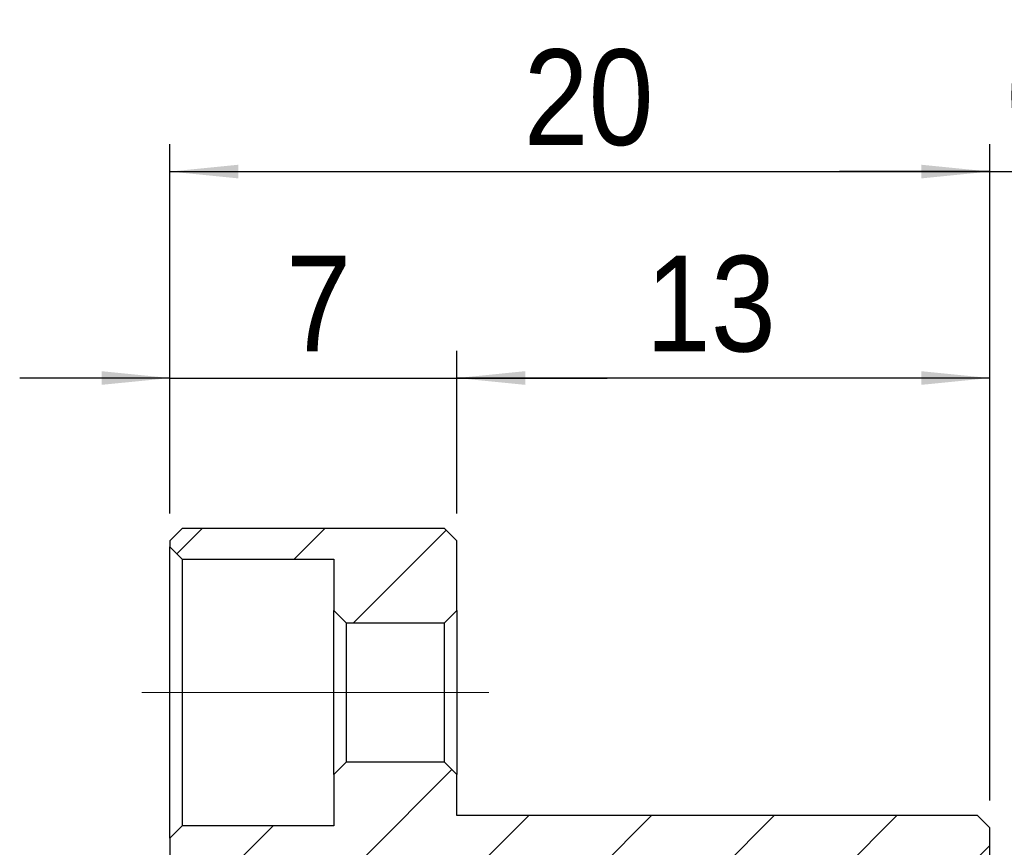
# Model space of a CAD drawing. Header units: millimetres. Extents: x 15 to 240, y 23 to 130.
# Tile 11 of 13: x 139 to 163, y 70 to 90. Entities that reach past the tile are written whole.
import ezdxf

# ---------------------------------------------------------------- set-up
doc = ezdxf.new("R2010")
doc.units = ezdxf.units.MM
doc.header["$LTSCALE"] = 0.666667
doc.linetypes.add('CENTERX2', pattern=[20.32, 12.7, -2.54, 2.54, -2.54])
doc.layers.add('FORMAT', color=7, linetype='Continuous')
doc.styles.add('SLDTEXTSTYLE0', font='GOTHIC.TTF', dxfattribs={"width": 0.913})
doc.dimstyles.new('SLDDIMSTYLE1', dxfattribs={"dimtxt": 2.333333, "dimasz": 1.666667, "dimexe": 0, "dimexo": 0.0625, "dimgap": 0.583333, "dimtad": 1, "dimrnd": 1e-09, "dimzin": 12, "dimdsep": 46, "dimtxsty": 'SLDTEXTSTYLE0', "dimsah": 1, "dimcen": 0.09, "dimadec": 0, "dimazin": 3, "dimtfac": 1, "dimtmove": 0, "dimatfit": 0, "dimfxl": 1, "dimfrac": 2, "dimtolj": 1, "dimtzin": 12, "dimarcsym": 0})
doc.dimstyles.new('SLDDIMSTYLE2', dxfattribs={"dimtxt": 2.333333, "dimasz": 1.666667, "dimexe": 0, "dimexo": 0.0625, "dimgap": 0.583333, "dimtad": 1, "dimrnd": 1e-09, "dimzin": 12, "dimdsep": 46, "dimtxsty": 'SLDTEXTSTYLE0', "dimsah": 1, "dimcen": 0.09, "dimadec": 0, "dimazin": 3, "dimtfac": 1, "dimtofl": 0, "dimtmove": 0, "dimatfit": 3, "dimfxl": 1, "dimfrac": 2, "dimtolj": 1, "dimtzin": 12, "dimarcsym": 0})
doc.dimstyles.new('SLDDIMSTYLE4', dxfattribs={"dimtxt": 2.333333, "dimasz": 1.666667, "dimexe": 0, "dimexo": 0.0625, "dimgap": 0.583333, "dimtad": 1, "dimdec": 1, "dimrnd": 1e-09, "dimzin": 12, "dimdsep": 46, "dimtxsty": 'SLDTEXTSTYLE0', "dimsah": 1, "dimcen": 0.09, "dimadec": 0, "dimazin": 3, "dimtfac": 1, "dimtdec": 1, "dimtmove": 0, "dimatfit": 0, "dimfxl": 1, "dimfrac": 2, "dimtolj": 1, "dimtzin": 12, "dimarcsym": 0})

# ---------------------------------------------------------------- blocks, each defined once
blk = doc.blocks.new('_D_5')
at = {"layer": 'FORMAT', "color": 7}
for p, q in [((142.373, 77.671), (142.373, 81.643)), ((149.373, 77.671), (149.373, 81.643)), ((142.373, 80.976), (138.706, 80.976)), ((142.373, 80.976), (149.373, 80.976)), ((149.373, 80.976), (153.04, 80.976))]:
    blk.add_line(p, q, dxfattribs=at)
for points in [[(142.373, 80.976), (140.706, 81.143), (140.706, 80.81)], [(149.373, 80.976), (151.04, 80.81), (151.04, 81.143)]]:
    blk.add_solid(points, dxfattribs=at)
at = {"layer": 'FORMAT', "color": 7, "insert": (145.208, 83.957), "char_height": 2.333, "attachment_point": 1, "style": 'SLDTEXTSTYLE0'}
blk.add_mtext('7', dxfattribs=at)
blk = doc.blocks.new('_D_6')
at = {"layer": 'FORMAT', "color": 7}
for p, q in [((149.373, 77.671), (149.373, 81.643)), ((162.373, 70.671), (162.373, 81.643)), ((162.373, 80.976), (149.373, 80.976))]:
    blk.add_line(p, q, dxfattribs=at)
for points in [[(149.373, 80.976), (151.04, 80.81), (151.04, 81.143)], [(162.373, 80.976), (160.706, 81.143), (160.706, 80.81)]]:
    blk.add_solid(points, dxfattribs=at)
at = {"layer": 'FORMAT', "color": 7, "insert": (153.985, 83.957), "char_height": 2.3333, "attachment_point": 1, "style": 'SLDTEXTSTYLE0'}
blk.add_mtext('13', dxfattribs=at)
blk = doc.blocks.new('_D_7')
at = {"layer": 'FORMAT', "color": 7}
for p, q in [((142.373, 77.671), (142.373, 86.679)), ((162.373, 70.671), (162.373, 86.679)), ((142.373, 86.012), (162.373, 86.012))]:
    blk.add_line(p, q, dxfattribs=at)
for points in [[(142.373, 86.012), (144.04, 85.846), (144.04, 86.179)], [(162.373, 86.012), (160.706, 86.179), (160.706, 85.846)]]:
    blk.add_solid(points, dxfattribs=at)
at = {"layer": 'FORMAT', "color": 7, "insert": (151.002, 88.993), "char_height": 2.3333, "attachment_point": 1, "style": 'SLDTEXTSTYLE0'}
blk.add_mtext('20', dxfattribs=at)
blk = doc.blocks.new('_D_8')
at = {"layer": 'FORMAT', "color": 7}
for p, q in [((162.373, 70.671), (162.373, 86.679)), ((168.873, 66.421), (168.873, 86.679)), ((162.373, 86.012), (158.706, 86.012)), ((162.373, 86.012), (168.873, 86.012)), ((168.873, 86.012), (172.54, 86.012))]:
    blk.add_line(p, q, dxfattribs=at)
for centre, start, end in [((167.053, 87.864), 153.4349, 206.5651), ((163.955, 87.864), 333.4349, 26.5651)]:
    blk.add_arc(centre, 4.141, start, end, dxfattribs=at)
for points in [[(162.373, 86.012), (160.706, 86.179), (160.706, 85.846)], [(168.873, 86.012), (170.54, 85.846), (170.54, 86.179)]]:
    blk.add_solid(points, dxfattribs=at)
at = {"layer": 'FORMAT', "color": 7, "insert": (163.349, 88.993), "char_height": 2.3333, "attachment_point": 1, "style": 'SLDTEXTSTYLE0'}
blk.add_mtext('6.5', dxfattribs=at)

msp = doc.modelspace()

# ---------------------------------------------------------------- hatches: boundary and pattern name
at = {"linetype": 'Continuous', "lineweight": 18}
h = msp.add_hatch(dxfattribs=at)
h.set_pattern_fill('ANSI31', scale=0.66667, style=0)
h.paths.add_polyline_path([(149.07313, 75.00476), (149.37313, 75.30476), (149.37313, 77.00476), (149.07313, 77.30476), (142.67313, 77.30476), (142.37313, 77.00476), (142.37313, 76.85476), (142.67313, 76.55476), (146.37313, 76.55476), (146.37313, 75.30476), (146.67313, 75.00476)], flags=0)
h = msp.add_hatch(dxfattribs=at)
h.set_pattern_fill('ANSI31', scale=0.66667, style=0)
edge = h.paths.add_edge_path(flags=0)
edge.add_spline(control_points=[(145.9996, 68.80476), (146.03726, 68.73954), (146.07492, 68.67433), (146.11258, 68.60911), (146.17116, 68.50766), (146.22974, 68.40621), (146.28833, 68.30476)], knot_values=[0, 0, 0, 0, 0.00022593, 0.00022593, 0.00022593, 0.00057737, 0.00057737, 0.00057737, 0.00057737], weights=[1, 1, 1, 1, 1, 1, 1], degree=3, periodic=0)
edge.add_line((146.28833, 68.30476), (146.57313, 68.30476))
edge.add_line((146.57313, 68.30476), (146.57313, 69.30476))
edge.add_line((146.57313, 69.30476), (148.37313, 69.30476))
edge.add_line((148.37313, 69.30476), (148.37313, 68.10476))
edge.add_line((148.37313, 68.10476), (148.67313, 67.80476))
edge.add_line((148.67313, 67.80476), (158.87313, 67.80476))
edge.add_line((158.87313, 67.80476), (158.87313, 66.35476))
edge.add_line((158.87313, 66.35476), (161.87313, 66.35476))
edge.add_line((161.87313, 66.35476), (162.37313, 66.85476))
edge.add_line((162.37313, 66.85476), (162.37313, 70.00476))
edge.add_line((162.37313, 70.00476), (162.07313, 70.30476))
edge.add_line((162.07313, 70.30476), (149.37313, 70.30476))
edge.add_line((149.37313, 70.30476), (149.37313, 71.30476))
edge.add_line((149.37313, 71.30476), (149.07313, 71.60476))
edge.add_line((149.07313, 71.60476), (146.67313, 71.60476))
edge.add_line((146.67313, 71.60476), (146.37313, 71.30476))
edge.add_line((146.37313, 71.30476), (146.37313, 70.05476))
edge.add_line((146.37313, 70.05476), (142.67313, 70.05476))
edge.add_line((142.67313, 70.05476), (142.37313, 69.75476))
edge.add_line((142.37313, 69.75476), (142.37313, 68.30476))
edge.add_line((142.37313, 68.30476), (142.71088, 68.30476))
edge.add_spline(control_points=[(142.71088, 68.30476), (142.74854, 68.36998), (142.7862, 68.43519), (142.82386, 68.50041), (142.88244, 68.60186), (142.94102, 68.70331), (142.9996, 68.80476)], knot_values=[0, 0, 0, 0, 0.00022593, 0.00022593, 0.00022593, 0.00057737, 0.00057737, 0.00057737, 0.00057737], weights=[1, 1, 1, 1, 1, 1, 1], degree=3, periodic=0)
edge.add_spline(control_points=[(142.9996, 68.80476), (143.03726, 68.73954), (143.07492, 68.67433), (143.11258, 68.60911), (143.17116, 68.50766), (143.22974, 68.40621), (143.28833, 68.30476)], knot_values=[0, 0, 0, 0, 0.00022593, 0.00022593, 0.00022593, 0.00057737, 0.00057737, 0.00057737, 0.00057737], weights=[1, 1, 1, 1, 1, 1, 1], degree=3, periodic=0)
edge.add_line((143.28833, 68.30476), (143.71088, 68.30476))
edge.add_spline(control_points=[(143.71088, 68.30476), (143.74854, 68.36998), (143.7862, 68.43519), (143.82386, 68.50041), (143.88244, 68.60186), (143.94102, 68.70331), (143.9996, 68.80476)], knot_values=[0, 0, 0, 0, 0.00022593, 0.00022593, 0.00022593, 0.00057737, 0.00057737, 0.00057737, 0.00057737], weights=[1, 1, 1, 1, 1, 1, 1], degree=3, periodic=0)
edge.add_spline(control_points=[(143.9996, 68.80476), (144.03726, 68.73954), (144.07492, 68.67433), (144.11258, 68.60911), (144.17116, 68.50766), (144.22974, 68.40621), (144.28833, 68.30476)], knot_values=[0, 0, 0, 0, 0.00022593, 0.00022593, 0.00022593, 0.00057737, 0.00057737, 0.00057737, 0.00057737], weights=[1, 1, 1, 1, 1, 1, 1], degree=3, periodic=0)
edge.add_line((144.28833, 68.30476), (144.71088, 68.30476))
edge.add_spline(control_points=[(144.71088, 68.30476), (144.74854, 68.36998), (144.7862, 68.43519), (144.82386, 68.50041), (144.88244, 68.60186), (144.94102, 68.70331), (144.9996, 68.80476)], knot_values=[0, 0, 0, 0, 0.00022593, 0.00022593, 0.00022593, 0.00057737, 0.00057737, 0.00057737, 0.00057737], weights=[1, 1, 1, 1, 1, 1, 1], degree=3, periodic=0)
edge.add_spline(control_points=[(144.9996, 68.80476), (145.03726, 68.73954), (145.07492, 68.67433), (145.11258, 68.60911), (145.17116, 68.50766), (145.22974, 68.40621), (145.28833, 68.30476)], knot_values=[0, 0, 0, 0, 0.00022593, 0.00022593, 0.00022593, 0.00057737, 0.00057737, 0.00057737, 0.00057737], weights=[1, 1, 1, 1, 1, 1, 1], degree=3, periodic=0)
edge.add_line((145.28833, 68.30476), (145.71088, 68.30476))
edge.add_spline(control_points=[(145.71088, 68.30476), (145.74854, 68.36998), (145.7862, 68.43519), (145.82386, 68.50041), (145.88244, 68.60186), (145.94102, 68.70331), (145.9996, 68.80476)], knot_values=[0, 0, 0, 0, 0.00022593, 0.00022593, 0.00022593, 0.00057737, 0.00057737, 0.00057737, 0.00057737], weights=[1, 1, 1, 1, 1, 1, 1], degree=3, periodic=0)

# ---------------------------------------------------------------- linework, layer by layer
at = {"color": 7, "linetype": 'Continuous', "lineweight": 25}
for p, q in [((142.37313, 77.00476), (142.67313, 77.30476)), ((149.07313, 77.30476), (142.67313, 77.30476)), ((149.07313, 77.30476), (149.37313, 77.00476)), ((142.37313, 77.00476), (142.37313, 76.85476)), ((149.37313, 75.30476), (149.37313, 77.00476)), ((142.67313, 76.55476), (142.37313, 76.85476)), ((142.37313, 69.75476), (142.37313, 76.85476)), ((142.67313, 76.55476), (142.67313, 70.05476)), ((142.67313, 76.55476), (146.37313, 76.55476)), ((146.37313, 76.55476), (146.37313, 75.30476)), ((146.67313, 75.00476), (146.37313, 75.30476)), ((146.37313, 71.30476), (146.37313, 75.30476)), ((149.37313, 75.30476), (149.07313, 75.00476)), ((149.37313, 75.30476), (149.37313, 71.30476)), ((146.67313, 75.00476), (146.67313, 71.60476)), ((146.67313, 75.00476), (149.07313, 75.00476)), ((149.07313, 71.60476), (149.07313, 75.00476)), ((146.37313, 71.30476), (146.67313, 71.60476)), ((149.07313, 71.60476), (146.67313, 71.60476)), ((149.07313, 71.60476), (149.37313, 71.30476)), ((146.37313, 71.30476), (146.37313, 70.05476)), ((149.37313, 70.30476), (149.37313, 71.30476)), ((162.07313, 70.30476), (149.37313, 70.30476)), ((162.07313, 70.30476), (162.37313, 70.00476)), ((142.37313, 69.75476), (142.67313, 70.05476)), ((146.37313, 70.05476), (142.67313, 70.05476)), ((162.37313, 66.85476), (162.37313, 70.00476)), ((142.37313, 69.75476), (142.37313, 68.30476))]:
    msp.add_line(p, q, dxfattribs=at)
at = {"layer": 'FORMAT', "color": 7, "linetype": 'CENTERX2', "lineweight": 18}
msp.add_line((150.14985, 73.30476), (141.3398, 73.30476), dxfattribs=at)

# ---------------------------------------------------------------- dimensions: what is measured, and where the dimension line sits
at = {"layer": 'FORMAT', "color": 7}
dim = msp.add_linear_dim(base=(168.87313, 86.01241), p1=(162.37313, 70.00476), p2=(168.87313, 65.75476), text='(<>)', dimstyle='SLDDIMSTYLE4', dxfattribs=at)
dim.commit()
dim.dimension.update_dxf_attribs({"geometry": '_D_8', "text_midpoint": (165.50397, 86.01241), "dimtype": 160})
for base, p1, p2, dimstyle, picture, middle in [((162.37313, 86.01241), (142.37313, 77.00476), (162.37313, 70.00476), 'SLDDIMSTYLE2', '_D_7', (152.72621, 86.01241)), ((149.37313, 80.97635), (142.37313, 77.00476), (149.37313, 77.00476), 'SLDDIMSTYLE1', '_D_5', (146.07015, 80.97635)), ((149.37313, 80.97635), (162.37313, 70.00476), (149.37313, 77.00476), 'SLDDIMSTYLE2', '_D_6', (155.70952, 80.97635))]:
    dim = msp.add_linear_dim(base=base, p1=p1, p2=p2, dimstyle=dimstyle, dxfattribs=at)
    dim.commit()
    dim.dimension.update_dxf_attribs({"geometry": picture, "text_midpoint": middle, "dimtype": 160})

doc.saveas('drawing.dxf')
